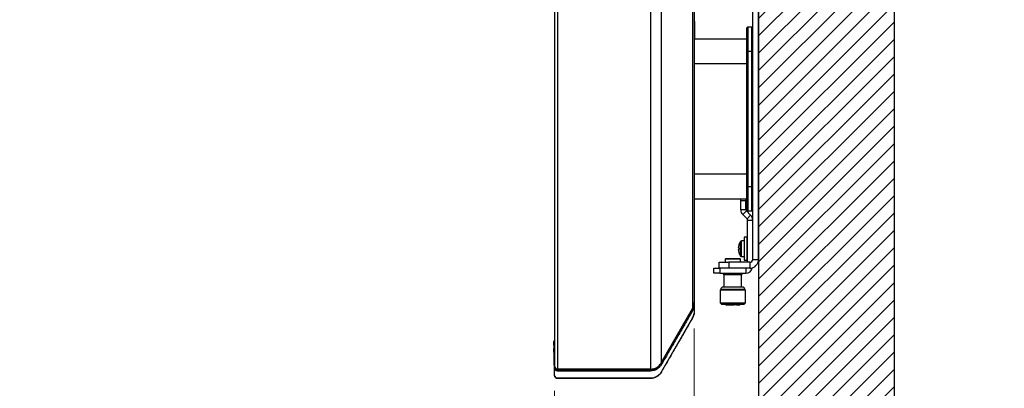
# Model space of a CAD drawing. Header units: millimetres. Extents: x 0 to 844, y -2 to 552.
# Tile 15 of 65: x 472 to 523, y 169 to 188. Entities that reach past the tile are written whole.
import ezdxf

# ---------------------------------------------------------------- set-up
doc = ezdxf.new("R2010")
doc.units = ezdxf.units.MM
doc.styles.add('SLDTEXTSTYLE0', font='GOTHIC.TTF', dxfattribs={"width": 0.913})
doc.dimstyles.new('SLDDIMSTYLE4', dxfattribs={"dimtxt": 3.5, "dimasz": 3.9624, "dimexe": 0, "dimexo": 0.0625, "dimgap": 0.875, "dimtad": 0, "dimtih": 1, "dimtoh": 1, "dimdec": 1, "dimlfac": 10, "dimrnd": 1e-09, "dimzin": 12, "dimdsep": 46, "dimtxsty": 'SLDTEXTSTYLE0', "dimsah": 1, "dimcen": 0.09, "dimadec": 0, "dimazin": 3, "dimtfac": 1, "dimtdec": 1, "dimtmove": 0, "dimatfit": 0, "dimfxl": 1, "dimfrac": 2, "dimtolj": 1, "dimtzin": 12, "dimarcsym": 0})

# ---------------------------------------------------------------- blocks, each defined once
blk = doc.blocks.new('_D_14')
at = {"color": 7, "linetype": 'Continuous', "lineweight": 0}
for p, q in [((499.324, 169.134), (499.324, 130.364)), ((509.866, 157.576), (509.866, 130.364)), ((472.975, 138.58), (471.908, 138.58)), ((471.908, 138.58), (471.908, 133.024)), ((482.026, 138.58), (483.093, 138.58)), ((483.093, 138.58), (483.093, 133.024)), ((499.324, 133.539), (486.162, 133.539)), ((509.866, 133.539), (522.566, 133.539)), ((471.908, 133.024), (472.975, 133.024)), ((483.093, 133.024), (482.026, 133.024))]:
    blk.add_line(p, q, dxfattribs=at)
at = {"color": 7, "linetype": 'Continuous', "lineweight": 18}
for points in [[(499.324, 133.539), (495.361, 134.199), (495.361, 132.878)], [(509.866, 133.539), (513.828, 132.878), (513.828, 134.199)]]:
    blk.add_solid(points, dxfattribs=at)
at = {"color": 7, "linetype": 'Continuous', "lineweight": 18, "char_height": 3.5, "attachment_point": 1, "style": 'SLDTEXTSTYLE0'}
for s, insert in [('4.15', (472.975, 137.494)), ('105.4', (471.682, 132.258))]:
    blk.add_mtext(s, dxfattribs=dict(at, insert=insert))
blk = doc.blocks.new('_D_15')
at = {"color": 7, "linetype": 'Continuous', "lineweight": 0}
for p, q in [((506.543, 172.348), (506.543, 144.016)), ((499.324, 169.134), (499.324, 144.016)), ((472.975, 152.232), (471.908, 152.232)), ((471.908, 152.232), (471.908, 146.676)), ((482.026, 152.232), (483.093, 152.232)), ((483.093, 152.232), (483.093, 146.676)), ((499.324, 147.191), (486.162, 147.191)), ((506.543, 147.191), (519.243, 147.191)), ((471.908, 146.676), (472.975, 146.676)), ((483.093, 146.676), (482.026, 146.676))]:
    blk.add_line(p, q, dxfattribs=at)
at = {"color": 7, "linetype": 'Continuous', "lineweight": 18}
for points in [[(499.324, 147.191), (495.361, 147.852), (495.361, 146.531)], [(506.543, 147.191), (510.505, 146.531), (510.505, 147.852)]]:
    blk.add_solid(points, dxfattribs=at)
at = {"color": 7, "linetype": 'Continuous', "lineweight": 18, "char_height": 3.5, "attachment_point": 1, "style": 'SLDTEXTSTYLE0'}
for s, insert in [('2.84', (472.975, 151.147)), ('72.2', (472.975, 145.91))]:
    blk.add_mtext(s, dxfattribs=dict(at, insert=insert))

msp = doc.modelspace()

# ---------------------------------------------------------------- hatches: boundary and pattern name
at = {"linetype": 'Continuous'}
h = msp.add_hatch(dxfattribs=at)
h.set_pattern_fill('ANSI31', scale=0.2, style=0)
h.paths.add_polyline_path([(509.865603, 158.846181), (516.865603, 158.846181), (516.865603, 313.846181), (482.865603, 313.846181), (482.865603, 306.846181), (509.865603, 306.846181)], flags=0)

# ---------------------------------------------------------------- linework, layer by layer
at = {"color": 254, "linetype": 'Continuous', "lineweight": 25}
for p, q in [((516.865603, 313.846181), (516.865603, 158.846181)), ((509.865603, 306.846181), (509.865603, 158.846181))]:
    msp.add_line(p, q, dxfattribs=at)
at = {"color": 7, "linetype": 'Continuous', "lineweight": 25}
for p, q in [((499.473875, 302.374833), (499.473875, 170.253721)), ((504.288258, 302.374833), (504.288258, 170.253721)), ((499.323875, 302.224833), (499.323875, 170.403721)), ((504.838184, 302.057333), (504.838184, 170.571221)), ((506.457802, 299.252073), (506.457802, 173.376481)), ((506.542875, 298.934573), (506.542875, 173.693981)), ((509.561819, 175.923357), (509.561819, 196.967173)), ((509.865603, 175.923357), (509.865603, 196.967173)), ((506.559299, 188.215235), (506.559299, 187.306777)), ((509.308035, 187.941777), (509.258035, 187.891777)), ((509.258035, 186.671777), (509.258035, 187.891777)), ((509.308035, 187.941777), (509.308035, 186.671777)), ((509.308035, 187.941777), (509.511819, 187.941777)), ((509.511819, 186.671777), (509.511819, 187.941777)), ((509.561819, 187.891777), (509.511819, 187.941777)), ((509.258035, 187.306777), (506.542875, 187.306777)), ((509.258035, 179.686777), (509.258035, 186.671777)), ((509.308035, 186.671777), (509.258035, 186.671777)), ((509.308035, 186.671777), (509.308035, 179.686777)), ((509.511819, 186.671777), (509.308035, 186.671777)), ((509.561819, 186.671777), (509.511819, 186.671777)), ((509.511819, 179.686777), (509.511819, 186.671777)), ((506.542875, 186.036777), (509.258035, 186.036777)), ((509.258035, 180.321777), (506.542875, 180.321777)), ((509.258035, 179.686777), (509.308035, 179.686777)), ((509.258035, 178.466777), (509.258035, 179.686777)), ((509.308035, 179.686777), (509.308035, 178.416777)), ((509.308035, 179.686777), (509.511819, 179.686777)), ((509.511819, 178.416777), (509.511819, 179.686777)), ((509.511819, 179.686777), (509.561819, 179.686777)), ((506.542875, 179.051777), (509.258035, 179.051777)), ((508.946135, 178.951489), (508.946135, 179.051777)), ((509.211819, 178.951489), (508.946135, 178.951489)), ((508.946135, 178.490785), (508.946135, 178.951489)), ((509.211819, 179.051777), (509.211819, 178.951489)), ((509.211819, 178.490785), (509.211819, 178.951489)), ((509.211819, 178.490785), (508.946135, 178.490785)), ((509.051739, 178.235836), (509.239606, 178.423703)), ((509.051739, 178.235836), (509.268349, 178.019226)), ((509.239606, 178.423703), (509.456216, 178.207093)), ((509.258035, 178.466777), (509.308035, 178.416777)), ((509.268349, 178.019226), (509.456216, 178.207093)), ((509.511819, 178.416777), (509.308035, 178.416777)), ((509.511819, 178.416777), (509.561819, 178.466777)), ((509.296135, 177.952143), (509.561819, 177.952143)), ((509.296135, 175.770957), (509.296135, 177.952143)), ((508.846038, 176.669121), (508.847258, 176.668141)), ((509.125857, 176.873357), (508.977493, 176.873357)), ((509.265857, 177.073357), (509.125857, 177.073357)), ((509.125857, 177.073357), (509.125857, 175.873357)), ((509.265857, 177.073357), (509.265857, 175.873357)), ((509.296135, 176.829357), (509.265857, 176.829357)), ((509.865857, 176.929464), (509.865603, 176.929464)), ((509.865857, 176.701411), (509.865603, 176.701411)), ((509.865857, 176.701411), (509.865857, 176.929464)), ((509.865857, 176.245304), (509.865857, 176.701411)), ((508.847258, 176.516877), (508.819148, 176.519545)), ((508.819148, 176.427169), (508.847258, 176.429837)), ((508.847258, 176.278574), (508.846038, 176.277594)), ((508.977493, 176.073357), (509.125857, 176.073357)), ((509.265857, 176.117357), (509.296135, 176.117357)), ((509.865857, 176.245304), (509.865603, 176.245304)), ((509.865857, 176.01725), (509.865857, 176.245304)), ((507.833603, 175.467173), (507.833603, 175.770957)), ((507.833603, 175.770957), (508.333603, 175.770957)), ((508.173603, 175.970957), (508.138603, 175.935957)), ((508.138603, 175.935957), (508.138603, 175.770957)), ((508.928603, 175.935957), (508.138603, 175.935957)), ((508.173603, 175.970957), (508.893603, 175.970957)), ((508.333603, 175.770957), (508.333603, 175.467173)), ((509.409419, 175.770957), (508.333603, 175.770957)), ((508.928603, 175.935957), (508.893603, 175.970957)), ((508.928603, 175.770957), (508.928603, 175.935957)), ((509.125857, 175.873357), (509.265857, 175.873357)), ((509.409419, 175.770957), (509.409419, 175.467173)), ((509.561819, 175.923357), (509.865603, 175.923357)), ((509.819424, 175.723357), (509.865603, 175.723357)), ((509.865857, 176.01725), (509.865603, 176.01725)), ((509.865603, 175.923357), (509.865603, 175.723357)), ((507.561819, 175.201489), (507.561819, 175.467173)), ((507.561819, 175.467173), (507.833603, 175.467173)), ((507.861819, 175.201489), (507.561819, 175.201489)), ((508.333603, 175.467173), (507.833603, 175.467173)), ((507.861819, 175.467173), (507.861819, 175.201489)), ((507.861819, 175.201489), (509.201266, 175.201489)), ((508.011203, 175.201489), (508.076503, 175.120189)), ((508.076503, 175.120189), (508.076503, 174.495089)), ((508.990703, 175.120189), (508.076503, 175.120189)), ((509.409419, 175.467173), (508.333603, 175.467173)), ((508.990703, 175.120189), (509.056003, 175.201489)), ((508.990703, 174.495089), (508.990703, 175.120189)), ((509.201266, 175.467173), (509.201266, 175.201489)), ((507.913253, 174.364489), (507.880603, 174.331839)), ((507.880603, 174.331839), (507.880603, 173.681439)), ((509.186603, 174.331839), (507.880603, 174.331839)), ((508.771228, 174.364489), (507.913253, 174.364489)), ((509.153953, 174.364489), (508.771228, 174.364489)), ((509.186603, 174.331839), (509.153953, 174.364489)), ((509.186603, 173.681439), (509.186603, 174.331839)), ((506.542875, 173.693981), (506.542875, 173.617754)), ((506.542875, 173.617754), (506.542875, 173.594789)), ((507.880603, 173.681439), (507.945903, 173.616139)), ((507.880603, 173.681439), (509.186603, 173.681439)), ((507.945903, 173.616139), (509.121303, 173.616139)), ((508.158128, 173.616139), (508.174453, 173.575489)), ((508.174453, 173.575489), (508.608563, 173.575489)), ((508.614913, 173.616139), (508.608563, 173.575489)), ((508.729202, 173.575489), (508.608563, 173.575489)), ((508.729202, 173.575489), (508.735552, 173.616139)), ((508.729202, 173.575489), (508.892753, 173.575489)), ((508.892753, 173.575489), (508.909078, 173.616139)), ((509.121303, 173.616139), (509.186603, 173.681439)), ((504.838184, 170.571221), (506.457802, 173.376481)), ((506.457802, 172.902217), (504.838184, 170.096957)), ((499.297662, 171.706484), (499.339541, 171.707828)), ((499.323305, 170.327724), (499.323278, 170.328792)), ((499.323305, 169.955454), (499.323278, 169.956542)), ((499.323877, 170.304496), (499.323305, 170.327724)), ((499.323877, 169.932288), (499.323305, 169.955454)), ((504.288258, 170.253721), (499.473875, 170.253721)), ((499.484457, 170.203721), (499.483987, 170.153769)), ((499.484457, 170.203721), (499.484457, 170.220724)), ((499.484457, 170.220724), (504.288258, 170.220724)), ((504.288258, 170.203721), (499.484457, 170.203721)), ((504.288258, 170.220724), (504.301897, 170.221073)), ((504.288258, 170.203721), (504.288258, 170.220724)), ((504.288831, 170.153781), (504.288258, 170.203721)), ((499.323875, 169.929457), (499.323875, 169.932335)), ((499.473875, 169.779457), (504.288258, 169.779457))]:
    msp.add_line(p, q, dxfattribs=at)
at = {"color": 8, "linetype": 'Continuous', "lineweight": 25}
for p, q in [((508.938553, 176.093291), (508.938553, 176.853424)), ((508.977493, 176.073357), (508.977493, 176.873357)), ((506.5383, 173.617889), (506.542875, 173.617754)), ((506.420853, 173.312484), (506.468988, 173.297027)), ((499.34357, 170.329422), (499.323278, 170.328792)), ((499.350719, 170.328401), (499.323305, 170.327724)), ((504.301897, 170.221073), (504.325601, 170.25482))]:
    msp.add_line(p, q, dxfattribs=at)
at = {"color": 7, "linetype": 'Continuous', "lineweight": 25, "flags": 128}
for points in [[(499.323278, 170.328792), (499.29957, 171.27445), (499.2896, 171.672266)], [(499.323278, 169.956542), (499.299567, 170.91896), (499.2896, 171.323682)], [(504.849926, 170.491291), (504.837566, 170.495103), (504.814295, 170.50228), (504.791576, 170.509285)], [(504.288831, 170.153781), (503.47267, 170.153779), (502.629326, 170.153777), (501.785982, 170.153774), (500.620463, 170.153771), (499.483987, 170.153769)], [(504.288831, 169.782384), (503.47256, 169.782383), (502.629226, 169.782381), (501.785893, 169.782379), (500.620474, 169.782376), (499.483987, 169.782373)]]:
    msp.add_lwpolyline(points, dxfattribs=at)
at = {"color": 7, "linetype": 'Continuous', "lineweight": 25}
for centre, radius, start, end in [((506.376899, 188.215235), 0.1824, 0, 24.5007087), ((509.306688, 178.490785), 0.360553, 180, 225), ((509.306688, 178.490785), 0.094869, 180, 225), ((509.201266, 177.952143), 0.360553, 0, 45), ((509.201266, 177.952143), 0.094869, 0, 45), ((509.469931, 176.473392), 0.652418, 162.6322661, 175.9434116), ((509.465857, 176.473357), 0.65, 144.2169572, 162.4718334), ((508.977493, 176.825357), 0.048, 90, 144.2169572), ((509.469931, 176.473323), 0.652418, 184.0565884, 197.3677339), ((509.622608, 176.473357), 0.776571, 176.7873784, 183.2126216), ((509.465857, 176.473357), 0.65, 197.5281666, 215.7830428), ((508.977493, 176.121357), 0.048, 215.7830428, 270), ((509.409419, 175.923357), 0.456184, 270, 0), ((509.409419, 175.923357), 0.1524, 270, 0), ((509.201266, 175.562042), 0.360553, 270, 348.6262633), ((508.043853, 174.364489), 0.1306, 90, 180), ((509.023353, 174.364489), 0.1306, 0, 90), ((505.907875, 173.693981), 0.635, 330, 0), ((505.907875, 173.219717), 0.635, 330, 351.627109), ((504.288258, 170.888721), 0.635, 270, 330), ((499.473875, 170.403721), 0.15, 180, 270), ((504.288258, 170.414457), 0.635, 270, 330), ((499.473875, 169.929457), 0.15, 180, 270)]:
    msp.add_arc(centre, radius, start, end, dxfattribs=at)
for points, knots in [([(508.721202, 174.495089), (508.661791, 174.495089), (508.570399, 174.495089), (508.441641, 174.495089), (508.345082, 174.495089), (508.256155, 174.495089), (508.158347, 174.495089), (508.067096, 174.495089), (508.051644, 174.495089), (508.043917, 174.495089)], [0, 0, 0, 0, 0.193194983, 0.297195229, 0.403402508, 0.509609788, 0.613610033, 0.806805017, 1, 1, 1, 1]), ([(509.022623, 174.495089), (509.02128, 174.495089), (509.018449, 174.495089), (508.989112, 174.495089), (508.941325, 174.495089), (508.859246, 174.495089), (508.775586, 174.495089), (508.721202, 174.495089)], [0, 0, 0, 0, 0.158124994, 0.333579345, 0.509033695, 0.680842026, 1, 1, 1, 1]), ([(506.542875, 173.594837), (506.539892, 173.547782), (506.535196, 173.473735), (506.505834, 173.374266), (506.48131, 173.322856), (506.468988, 173.297027)], [0, 0, 0, 0, 0.46449709, 0.730952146, 1, 1, 1, 1]), ([(506.542875, 173.59481), (506.542875, 173.55636), (506.542875, 173.463419), (506.542875, 173.337774), (506.542875, 173.248855), (506.542875, 173.23022), (506.542875, 173.22251)], [0, 0, 0, 0, 0.206854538, 0.499999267, 0.793143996, 1, 1, 1, 1]), ([(506.468988, 173.297027), (506.358774, 173.105751), (506.132284, 172.71268), (505.788851, 172.118025), (505.455178, 171.539862), (505.142186, 170.997622), (504.945646, 170.657123), (504.849926, 170.491291)], [0, 0, 0, 0, 0.2044735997, 0.4201913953, 0.6359091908, 0.8226793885, 1, 1, 1, 1]), ([(506.542875, 173.222558), (506.540732, 173.183294), (506.536911, 173.11329), (506.510559, 173.01354), (506.482902, 172.954851), (506.468988, 172.925325)], [0, 0, 0, 0, 0.38826297, 0.69223288, 1, 1, 1, 1]), ([(506.468988, 172.925325), (506.358775, 172.73406), (506.132291, 172.34102), (505.788869, 171.74638), (505.455612, 171.168944), (505.142615, 170.626697), (504.946063, 170.28618), (504.849926, 170.119627)], [0, 0, 0, 0, 0.204472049, 0.420180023, 0.635887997, 0.821906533, 1, 1, 1, 1]), ([(499.2896, 171.672266), (499.289565, 171.654313), (499.289428, 171.583647), (499.289358, 171.471987), (499.289376, 171.370559), (499.289532, 171.337894), (499.2896, 171.323682)], [0, 0, 0, 0, 0.109515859, 0.43107806, 0.752460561, 1, 1, 1, 1]), ([(499.297662, 171.706484), (499.294205, 171.69782), (499.289697, 171.686518), (499.289618, 171.674963), (499.2896, 171.672266)], [0, 0, 0, 0, 0.766604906, 1, 1, 1, 1]), ([(499.323875, 171.736503), (499.320833, 171.734407), (499.308793, 171.726111), (499.302422, 171.714878), (499.297662, 171.706484)], [0, 0, 0, 0, 0.252712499, 1, 1, 1, 1]), ([(499.297662, 171.358058), (499.294205, 171.349424), (499.289697, 171.338162), (499.289618, 171.326422), (499.2896, 171.323682)], [0, 0, 0, 0, 0.766604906, 1, 1, 1, 1]), ([(504.791576, 170.509285), (504.763394, 170.465577), (504.707574, 170.379003), (504.58194, 170.28136), (504.438123, 170.217229), (504.338064, 170.20821), (504.288258, 170.203721)], [0, 0, 0, 0, 0.289294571, 0.573003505, 0.787457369, 1, 1, 1, 1]), ([(504.849926, 170.491291), (504.823121, 170.448248), (504.761875, 170.349899), (504.620322, 170.236525), (504.448861, 170.165288), (504.339759, 170.157443), (504.288831, 170.153781)], [0, 0, 0, 0, 0.254846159, 0.582296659, 0.805020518, 1, 1, 1, 1]), ([(504.301897, 170.221073), (504.350932, 170.226532), (504.42417, 170.234685), (504.517839, 170.270101), (504.61433, 170.321363), (504.709091, 170.401426), (504.758159, 170.47357), (504.779345, 170.504719)], [0, 0, 0, 0, 0.224774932, 0.335727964, 0.481961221, 0.776335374, 1, 1, 1, 1]), ([(499.483987, 170.153769), (499.466989, 170.15444), (499.434347, 170.155729), (499.389836, 170.176768), (499.351378, 170.211718), (499.32778, 170.257037), (499.325038, 170.290365), (499.323875, 170.304496)], [0, 0, 0, 0, 0.169800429, 0.326065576, 0.523764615, 0.798087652, 1, 1, 1, 1]), ([(499.323875, 169.932288), (499.323875, 169.94024), (499.323875, 169.958992), (499.323875, 170.047007), (499.323875, 170.17209), (499.323875, 170.265063), (499.323875, 170.304496)], [0, 0, 0, 0, 0.212063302, 0.499999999, 0.787936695, 1, 1, 1, 1]), ([(499.484457, 170.203721), (499.477308, 170.204271), (499.46221, 170.205431), (499.432072, 170.217278), (499.402123, 170.243712), (499.383584, 170.272074), (499.380926, 170.289245), (499.380503, 170.291977)], [0, 0, 0, 0, 0.122867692, 0.259473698, 0.579763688, 0.933147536, 1, 1, 1, 1]), ([(499.392914, 170.282797), (499.399286, 170.272265), (499.410844, 170.253161), (499.436865, 170.23327), (499.461861, 170.222504), (499.477575, 170.221266), (499.484457, 170.220724)], [0, 0, 0, 0, 0.352483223, 0.63938377, 0.842054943, 1, 1, 1, 1]), ([(504.849926, 170.119627), (504.827942, 170.083614), (504.769755, 169.988296), (504.636123, 169.873989), (504.457788, 169.795582), (504.343851, 169.786682), (504.288831, 169.782384)], [0, 0, 0, 0, 0.213055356, 0.563921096, 0.789416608, 1, 1, 1, 1]), ([(499.483987, 169.782373), (499.469891, 169.782751), (499.439445, 169.783568), (499.395717, 169.801621), (499.355999, 169.834617), (499.32893, 169.880281), (499.325511, 169.915464), (499.323875, 169.932288)], [0, 0, 0, 0, 0.141360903, 0.305321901, 0.494331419, 0.75819672, 1, 1, 1, 1])]:
    msp.add_open_spline(points, degree=3, knots=knots, dxfattribs=at)

# ---------------------------------------------------------------- dimensions: what is measured, and where the dimension line sits
at = {"color": 7, "linetype": 'Continuous', "lineweight": 18}
for base, p1, p2, picture, middle in [((506.542875, 147.191435), (499.323875, 170.403721), (506.542875, 173.617754), '_D_15', (477.500488, 147.191435)), ((499.323875, 133.538895), (509.865603, 158.846181), (499.323875, 170.403721), '_D_14', (477.500488, 133.538895))]:
    dim = msp.add_linear_dim(base=base, p1=p1, p2=p2, dimstyle='SLDDIMSTYLE4', dxfattribs=at)
    dim.commit()
    dim.dimension.update_dxf_attribs({"geometry": picture, "text_midpoint": middle, "dimtype": 160})

doc.saveas('drawing.dxf')
